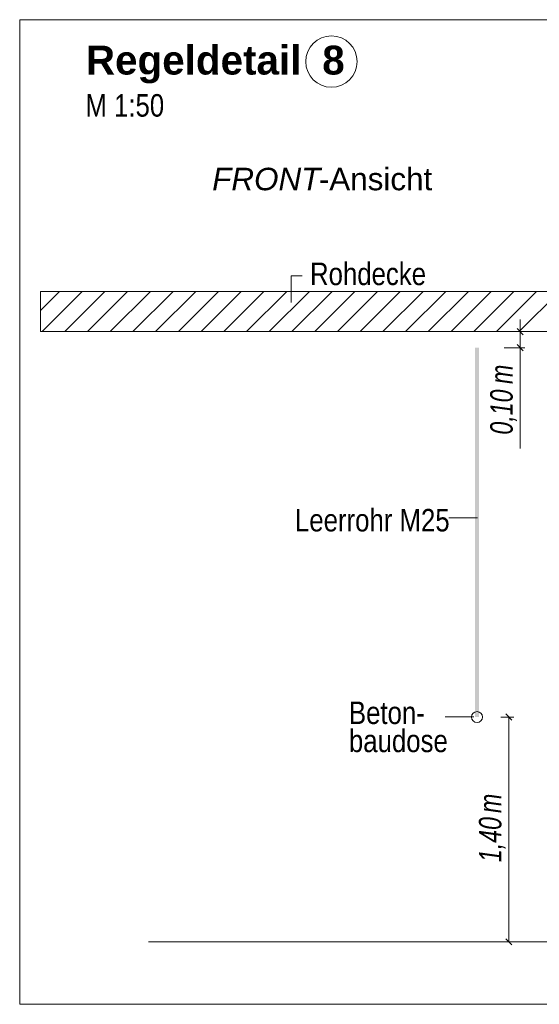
# Model space of a CAD drawing. Extents: x -620 to 300, y 62 to 1112.
# Tile 106 of 236: x 200 to 233, y 606 to 667. Entities that reach past the tile are written whole.
import ezdxf
from ezdxf.lldxf.tags import DXFTag

# ---------------------------------------------------------------- set-up
doc = ezdxf.new("R2010")
doc.units = 0
doc.layers.get('0').update_dxf_attribs({"lineweight": 13})
for name, color, linetype, lineweight, true_color in [('E_Aussparung Bemaßung-A06GA2AY8I', 5, 'Continuous', 9, 0x0000ff), ('E_Betonbaudose', 1, 'Continuous', 13, 0xff0000), ('E_Detail_Beschriftung', 7, 'Continuous', 13, 0x009900), ('E_Detail_Wandschraffur', 7, 'Continuous', 5, 0xc0c0c0), ('E_Leerrohr Beschriftung', 1, 'Continuous', 9, 0xff0000)]:
    doc.layers.add(name, color=color, linetype=linetype, lineweight=lineweight, true_color=true_color)
doc.layers.add('E_Detail_Linie_Text_Bem', color=7, linetype='Continuous', lineweight=13)
doc.styles.get("Standard").update_dxf_attribs({"font": 'ARIALN.TTF'})
tags = doc.linetypes.add('fein_strichliert', pattern=[4, 1, -2, 1]).pattern_tags.tags
tags[8:9] = [DXFTag(74, 4), DXFTag(75, 0), DXFTag(340, '0'), DXFTag(46, 0.0), DXFTag(50, 0.0), DXFTag(44, 0.0), DXFTag(45, 0.0)]
tags[6:7] = [DXFTag(74, 4), DXFTag(75, 0), DXFTag(340, '0'), DXFTag(46, 0.0), DXFTag(50, 0.0), DXFTag(44, 0.0), DXFTag(45, 0.0)]
tags[4:5] = [DXFTag(74, 4), DXFTag(75, 0), DXFTag(340, '0'), DXFTag(46, 0.0), DXFTag(50, 0.0), DXFTag(44, 0.0), DXFTag(45, 0.0)]
tags = doc.linetypes.add('fein_strichliert-A06GA2B28I', pattern=[4, 1, -2, 1]).pattern_tags.tags
tags[8:9] = [DXFTag(74, 4), DXFTag(75, 0), DXFTag(340, '0'), DXFTag(46, 0.0), DXFTag(50, 0.0), DXFTag(44, 0.0), DXFTag(45, 0.0)]
tags[6:7] = [DXFTag(74, 4), DXFTag(75, 0), DXFTag(340, '0'), DXFTag(46, 0.0), DXFTag(50, 0.0), DXFTag(44, 0.0), DXFTag(45, 0.0)]
tags[4:5] = [DXFTag(74, 4), DXFTag(75, 0), DXFTag(340, '0'), DXFTag(46, 0.0), DXFTag(50, 0.0), DXFTag(44, 0.0), DXFTag(45, 0.0)]

# ---------------------------------------------------------------- blocks, each defined once
blk = doc.blocks.new('Referenz-A06GA2B58I')
at = {"layer": 'E_Aussparung Bemaßung-A06GA2AY8I', "linetype": 'Continuous', "ltscale": 0.13}
for p, q in [((231.542, 648.344), (231.542, 640.306)), ((231.842, 647.581), (230.542, 647.581)), ((231.351, 647.772), (231.733, 647.39)), ((231.842, 646.581), (230.542, 646.581)), ((231.351, 646.772), (231.733, 646.39)), ((231.033, 623.39), (230.651, 623.772)), ((231.142, 623.581), (230.342, 623.581)), ((230.842, 623.581), (230.842, 609.581)), ((231.142, 609.581), (230.342, 609.581)), ((231.033, 609.39), (230.651, 609.772))]:
    blk.add_line(p, q, dxfattribs=at)
at = {"layer": 'E_Betonbaudose', "linetype": 'Continuous', "ltscale": 0.13}
blk.add_circle((228.856, 623.581), 0.34, dxfattribs=at)
at = {"layer": 'E_Detail_Linie_Text_Bem', "linetype": 'fein_strichliert-A06GA2B28I', "ltscale": 0.65}
for p, q in [((263.164, 667.008), (200.395, 667.008)), ((200.395, 667.008), (200.395, 605.691)), ((200.395, 605.691), (260.138, 605.691))]:
    blk.add_line(p, q, dxfattribs=at)
at = {"layer": 'E_Detail_Linie_Text_Bem', "color": 0, "linetype": 'Continuous', "ltscale": 0.13}
for p, q in [((217.286, 649.401), (217.286, 651.049)), ((217.286, 651.049), (217.972, 651.049)), ((227.1, 635.985), (228.885, 635.985)), ((226.864, 623.585), (228.649, 623.585))]:
    blk.add_line(p, q, dxfattribs=at)
at = {"layer": 'E_Detail_Linie_Text_Bem', "linetype": 'Continuous', "ltscale": 0.13}
for p, q in [((253.012, 650.081), (201.684, 650.081)), ((201.684, 650.081), (201.684, 647.581)), ((201.684, 647.581), (212.077, 647.581)), ((201.684, 647.581), (250.512, 647.581)), ((212.077, 647.581), (253.012, 647.581)), ((208.411, 609.581), (245.424, 609.581))]:
    blk.add_line(p, q, dxfattribs=at)
blk.add_solid([(228.981, 646.581), (228.981, 623.581), (228.731, 646.58), (228.731, 623.581)], dxfattribs=at)
at = {"layer": 'E_Detail_Wandschraffur', "linetype": 'ByBlock', "ltscale": 0.13}
for p, q in [((201.684, 648.896), (202.87, 650.081)), ((203.198, 647.581), (205.698, 650.081)), ((206.026, 647.581), (208.526, 650.081)), ((208.855, 647.581), (211.355, 650.081)), ((211.683, 647.581), (214.183, 650.081)), ((214.512, 647.581), (217.012, 650.081)), ((217.34, 647.581), (219.84, 650.081)), ((220.169, 647.581), (222.669, 650.081)), ((222.997, 647.581), (225.497, 650.081)), ((225.825, 647.581), (228.325, 650.081)), ((228.654, 647.581), (231.154, 650.081)), ((231.482, 647.581), (233.982, 650.081))]:
    blk.add_line(p, q, dxfattribs=at)
at = {"layer": 'E_Detail_Wandschraffur', "linetype": 'fein_strichliert', "ltscale": 0.13}
for p, q in [((201.784, 647.581), (204.284, 650.081)), ((204.612, 647.581), (207.112, 650.081)), ((207.441, 647.581), (209.941, 650.081)), ((210.269, 647.581), (212.769, 650.081)), ((213.097, 647.581), (215.597, 650.081)), ((215.926, 647.581), (218.426, 650.081)), ((218.754, 647.581), (221.254, 650.081)), ((221.583, 647.581), (224.083, 650.081)), ((224.411, 647.581), (226.911, 650.081)), ((227.24, 647.581), (229.74, 650.081)), ((230.068, 647.581), (232.568, 650.081))]:
    blk.add_line(p, q, dxfattribs=at)
at = {"layer": 'E_Leerrohr Beschriftung', "linetype": 'Continuous', "ltscale": 0.13}
blk.add_circle((219.794, 664.401), 1.6, dxfattribs=at)
at = {"layer": 'E_Aussparung Bemaßung-A06GA2AY8I', "linetype": 'Continuous', "ltscale": 0.13, "char_height": 1.4, "attachment_point": 1, "rotation": 90}
for s, insert in [('{\\W0.9;\\fArial Narrow|b0|i1;m}', (229.676, 644.321)), ('{\\W0.9;\\fArial Narrow|b0|i1;0,10 }', (229.676, 641.168)), ('{\\W0.9;\\fArial Narrow|b0|i1;m}', (228.976, 617.602)), ('{\\W0.9;\\fArial Narrow|b0|i1;1,40 }', (228.976, 614.544))]:
    blk.add_mtext(s, dxfattribs=dict(at, insert=insert))
at = {"layer": 'E_Detail_Beschriftung', "color": 1, "linetype": 'Continuous', "lineweight": 35, "ltscale": 0.35, "true_color": 0xff0000, "char_height": 1.8, "attachment_point": 1}
for s, insert in [('{\\fArial|b1|i0;Regeldetail}', (204.513, 665.392)), ('{\\fArial|b1|i0;8}', (219.223, 665.392))]:
    blk.add_mtext(s, dxfattribs=dict(at, insert=insert))
at = {"layer": 'E_Detail_Beschriftung', "linetype": 'Continuous', "ltscale": 0.13, "char_height": 1.4, "attachment_point": 1}
for s, insert in [('{\\fArial Narrow;M 1:50}', (204.483, 662.372)), ('{\\fArial Narrow;Rohdecke}', (218.463, 651.879)), ('{\\fArial Narrow;Leerrohr M25}', (217.527, 636.54)), ('{\\fArial Narrow;Beton-}', (220.884, 624.546)), ('{\\fArial Narrow;baudose}', (220.884, 622.796))]:
    blk.add_mtext(s, dxfattribs=dict(at, insert=insert))
at = {"layer": 'E_Detail_Beschriftung', "linetype": 'Continuous', "lineweight": -2, "ltscale": 0.25, "char_height": 1.4, "attachment_point": 1}
for s, insert in [('{\\fArial|b0|i1;FRONT}', (212.373, 657.786)), ('{\\fArial;-Ansicht}', (219.008, 657.786))]:
    blk.add_mtext(s, dxfattribs=dict(at, insert=insert))

msp = doc.modelspace()

# ---------------------------------------------------------------- block references
at = {"color": 8, "lineweight": 25, "ltscale": 0.25, "true_color": 0x808080}
msp.add_blockref('Referenz-A06GA2B58I', (0, 0), dxfattribs=at)

doc.saveas('drawing.dxf')
